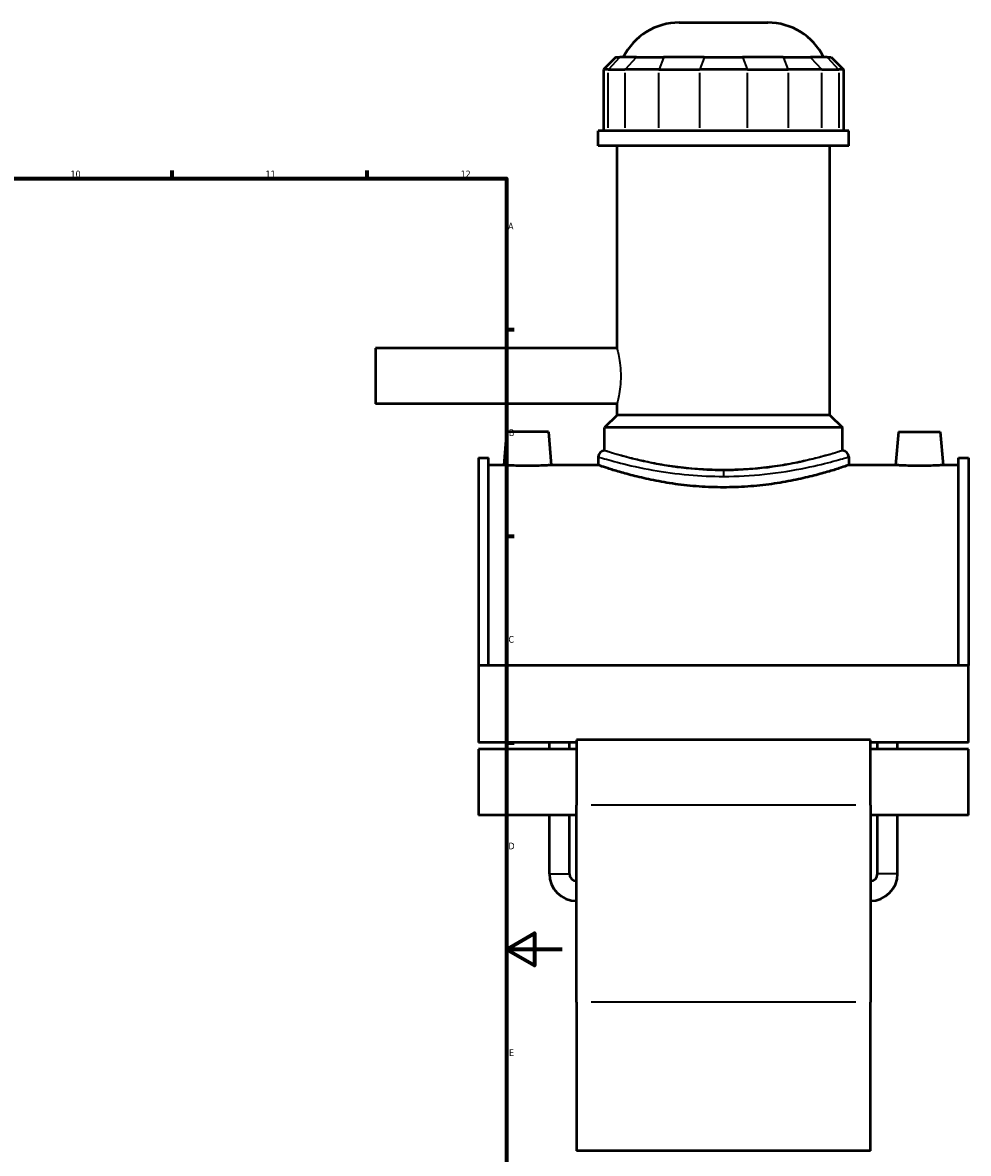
# Model space of a CAD drawing. Header units: millimetres. Extents: x -266 to 987, y -128 to 1189.
# Tile 6 of 7: x 647 to 987, y 224 to 630. Entities that reach past the tile are written whole.
import ezdxf

# ---------------------------------------------------------------- set-up
doc = ezdxf.new("R2010")
doc.units = ezdxf.units.MM
for name, color, linetype, lineweight in [('Border (ANSI)', 7, 'Continuous', 70), ('Visible (ANSI)', 7, 'Continuous', 50), ('Visible Narrow (ANSI)', 7, 'Continuous', 35)]:
    doc.layers.add(name, color=color, linetype=linetype, lineweight=lineweight)
doc.styles.add('Note Text (ANSI)', font='tahoma.ttf')

# ---------------------------------------------------------------- blocks, each defined once
blk = doc.blocks.new('Borders Default Border')
at = {"layer": 'Border (ANSI)'}
for p, q in [((700.83, 574), (700.83, 576.8)), ((770.92, 574), (770.92, 576.8)), ((821, 519.75), (823.8, 519.75)), ((821, 445.5), (823.8, 445.5)), ((821, 371.25), (823.8, 371.25))]:
    blk.add_line(p, q, dxfattribs=at)
at = {"layer": 'Border (ANSI)', "flags": 128}
for points in [[(20, 20), (20, 574), (821, 574), (821, 20), (20, 20)], [(841, 297), (821, 297), (831, 302.77), (831, 291.23), (821, 297)]]:
    blk.add_lwpolyline(points, dxfattribs=at)
at = {"layer": 'Border (ANSI)', "color": 5, "true_color": 0x0000ff, "char_height": 2.4, "attachment_point": 7, "style": 'Note Text (ANSI)'}
for s, insert in [('10', (664.35, 574.35)), ('11', (734.43, 574.4)), ('12', (804.52, 574.4)), ('A', (821.58, 555.68)), ('B', (821.87, 481.43)), ('C', (821.71, 407.13)), ('D', (821.72, 332.93)), ('E', (821.91, 258.68))]:
    blk.add_mtext(s, dxfattribs=dict(at, insert=insert))

msp = doc.modelspace()

# ---------------------------------------------------------------- linework, layer by layer
at = {"layer": 'Visible (ANSI)'}
for p, q in [((883.05, 629.99), (914.85, 629.99)), ((860.3, 617.6), (855.8, 613.1)), ((860.3, 617.6), (861.67, 617.6)), ((867.72, 617.6), (861.67, 617.6)), ((867.72, 617.6), (877.46, 617.6)), ((892.06, 617.6), (877.46, 617.6)), ((892.06, 617.6), (905.84, 617.6)), ((920.44, 617.6), (905.84, 617.6)), ((920.44, 617.6), (930.18, 617.6)), ((936.22, 617.6), (930.18, 617.6)), ((936.22, 617.6), (937.59, 617.6)), ((937.59, 617.6), (942.09, 613.1)), ((857.51, 613.1), (855.8, 613.1)), ((855.8, 613.1), (855.8, 591.05)), ((857.51, 613.1), (863.56, 613.1)), ((875.74, 613.1), (863.56, 613.1)), ((875.74, 613.1), (890.34, 613.1)), ((907.56, 613.1), (890.34, 613.1)), ((907.56, 613.1), (922.16, 613.1)), ((934.33, 613.1), (922.16, 613.1)), ((934.33, 613.1), (940.38, 613.1)), ((942.09, 613.1), (940.38, 613.1)), ((942.09, 613.1), (942.09, 591.05)), ((943.95, 591.05), (853.95, 591.05)), ((853.95, 585.74), (853.95, 591.05)), ((943.95, 585.74), (943.95, 591.05)), ((943.95, 585.74), (853.95, 585.74)), ((860.7, 512.99), (860.7, 585.74)), ((937.2, 488.99), (937.2, 585.74)), ((773.95, 512.99), (773.95, 492.99)), ((860.7, 512.99), (773.95, 512.99)), ((860.7, 492.99), (773.95, 492.99)), ((860.7, 488.99), (860.7, 492.99)), ((860.7, 488.99), (856.2, 484.49)), ((937.2, 488.99), (860.7, 488.99)), ((937.2, 488.99), (941.7, 484.49)), ((941.7, 484.49), (856.2, 484.49)), ((856.2, 476.21), (856.2, 484.49)), ((941.7, 476.21), (941.7, 484.49)), ((821.05, 482.99), (820, 470.99)), ((836.05, 482.99), (821.05, 482.99)), ((836.05, 482.99), (837.1, 470.99)), ((961.85, 482.99), (960.8, 470.99)), ((961.85, 482.99), (976.85, 482.99)), ((976.85, 482.99), (977.9, 470.99)), ((810.95, 473.6), (810.95, 398.97)), ((810.95, 473.6), (814.47, 473.6)), ((814.47, 398.97), (814.47, 473.6)), ((853.95, 473.96), (853.95, 470.99)), ((943.95, 473.96), (943.95, 470.99)), ((983.43, 398.97), (983.43, 473.6)), ((983.43, 473.6), (986.95, 473.6)), ((986.95, 473.6), (986.95, 398.97)), ((820, 470.99), (814.47, 470.99)), ((853.95, 470.99), (837.1, 470.99)), ((960.8, 470.99), (943.95, 470.99)), ((983.43, 470.99), (977.9, 470.99)), ((810.95, 398.97), (810.95, 371.28)), ((986.95, 398.97), (810.95, 398.97)), ((986.95, 371.28), (986.95, 398.97)), ((846.15, 371.28), (810.95, 371.28)), ((836.39, 368.87), (836.39, 371.28)), ((843.59, 368.87), (843.59, 371.28)), ((846.15, 372.24), (846.15, 348.8)), ((951.75, 372.24), (846.15, 372.24)), ((951.75, 348.8), (951.75, 372.24)), ((986.95, 371.28), (951.75, 371.28)), ((954.31, 368.87), (954.31, 371.28)), ((961.51, 368.87), (961.51, 371.28)), ((810.95, 368.87), (810.95, 345.16)), ((846.15, 368.87), (810.95, 368.87)), ((986.95, 368.87), (951.75, 368.87)), ((986.95, 345.16), (986.95, 368.87)), ((846.15, 278.03), (846.15, 348.8)), ((951.75, 348.8), (951.75, 278.03)), ((846.15, 345.16), (810.95, 345.16)), ((836.39, 324.15), (836.39, 345.16)), ((843.59, 324.15), (843.59, 345.16)), ((986.95, 345.16), (951.75, 345.16)), ((954.31, 324.15), (954.31, 345.16)), ((961.51, 324.15), (961.51, 345.16)), ((846.15, 278.03), (846.15, 224.61)), ((951.75, 224.61), (951.75, 278.03)), ((951.75, 224.61), (846.15, 224.61))]:
    msp.add_line(p, q, dxfattribs=at)
for centre, radius, start, end in [((883.05, 607.49), 22.5, 90, 153.2991), ((914.85, 607.49), 22.5, 26.7009, 90), ((856.2, 473.96), 2.25, 90, 180), ((941.7, 473.96), 2.25, 0, 90), ((846.15, 324.15), 9.76, 180, 270), ((846.15, 324.15), 2.56, 180, 270), ((951.75, 324.15), 9.76, 270, 0), ((951.75, 324.15), 2.56, 270, 0)]:
    msp.add_arc(centre, radius, start, end, dxfattribs=at)
for points, knots in [([(828.55, 470.71), (827.47, 470.71), (826.33, 470.72), (824.22, 470.78), (823.26, 470.81), (821.74, 470.88), (821.08, 470.92), (820.21, 470.98), (820, 470.99), (820, 470.99)], [2.581013, 2.581013, 2.581013, 2.581013, 2.903746, 2.903746, 3.226479, 3.226479, 3.548999, 3.548999, 3.87152, 3.87152, 3.87152, 3.87152]), ([(837.1, 470.99), (837.1, 470.99), (836.88, 470.98), (836.01, 470.92), (835.36, 470.88), (833.84, 470.81), (832.88, 470.78), (830.77, 470.72), (829.62, 470.71), (828.55, 470.71)], [6.452533, 6.452533, 6.452533, 6.452533, 6.775053, 6.775053, 7.097574, 7.097574, 7.420306, 7.420306, 7.743039, 7.743039, 7.743039, 7.743039]), ([(898.95, 462.99), (896.1, 462.99), (893.16, 463.09), (887.32, 463.5), (884.43, 463.81), (878.89, 464.59), (876.25, 465.05), (871.36, 466.03), (869.11, 466.55), (865.14, 467.55), (863.28, 468.06), (859.98, 469.02), (858.55, 469.47), (856.25, 470.21), (855.37, 470.5), (854.22, 470.89), (853.95, 470.99), (853.95, 470.99)], [0, 0, 0, 0, 0.855423, 0.855423, 1.710845, 1.710845, 2.566268, 2.566268, 3.421691, 3.421691, 4.276655, 4.276655, 5.13162, 5.13162, 5.986585, 5.986585, 6.84155, 6.84155, 6.84155, 6.84155]), ([(943.95, 470.99), (943.95, 470.99), (943.67, 470.89), (942.52, 470.5), (941.65, 470.21), (939.34, 469.47), (937.91, 469.02), (934.62, 468.06), (932.75, 467.55), (928.78, 466.55), (926.54, 466.03), (921.65, 465.05), (919, 464.59), (913.47, 463.81), (910.57, 463.5), (904.74, 463.09), (901.8, 462.99), (898.95, 462.99)], [20.524649, 20.524649, 20.524649, 20.524649, 21.379614, 21.379614, 22.234578, 22.234578, 23.089543, 23.089543, 23.944508, 23.944508, 24.79993, 24.79993, 25.655353, 25.655353, 26.510776, 26.510776, 27.366198, 27.366198, 27.366198, 27.366198]), ([(969.35, 470.71), (968.27, 470.71), (967.13, 470.72), (965.02, 470.78), (964.06, 470.81), (962.54, 470.88), (961.88, 470.92), (961.01, 470.98), (960.8, 470.99), (960.8, 470.99)], [0, 0, 0, 0, 0.322733, 0.322733, 0.645466, 0.645466, 0.967986, 0.967986, 1.290507, 1.290507, 1.290507, 1.290507]), ([(977.9, 470.99), (977.9, 470.99), (977.68, 470.98), (976.81, 470.92), (976.16, 470.88), (974.64, 470.81), (973.68, 470.78), (971.57, 470.72), (970.42, 470.71), (969.35, 470.71)], [3.87152, 3.87152, 3.87152, 3.87152, 4.19404, 4.19404, 4.51656, 4.51656, 4.839293, 4.839293, 5.162026, 5.162026, 5.162026, 5.162026])]:
    msp.add_open_spline(points, degree=3, knots=knots, dxfattribs=at)
at = {"layer": 'Visible Narrow (ANSI)'}
for p, q in [((861.46, 617.37), (857.72, 613.32)), ((867.51, 617.37), (863.77, 613.32)), ((877.37, 617.37), (875.82, 613.32)), ((891.97, 617.37), (890.42, 613.32)), ((905.92, 617.37), (907.47, 613.32)), ((920.52, 617.37), (922.07, 613.32)), ((930.38, 617.37), (934.13, 613.32)), ((936.43, 617.37), (940.17, 613.32)), ((857.51, 592.15), (857.51, 612)), ((863.56, 612), (863.56, 592.15)), ((875.74, 592.15), (875.74, 612)), ((890.34, 612), (890.34, 592.15)), ((907.56, 592.15), (907.56, 612)), ((922.16, 612), (922.16, 592.15)), ((934.33, 592.15), (934.33, 612)), ((940.38, 612), (940.38, 592.15)), ((898.95, 469.01), (898.95, 467.07)), ((946.47, 348.8), (851.43, 348.8)), ((836.43, 324.15), (843.54, 324.15)), ((961.46, 324.15), (954.35, 324.15)), ((946.47, 278.03), (851.43, 278.03))]:
    msp.add_line(p, q, dxfattribs=at)
for points, knots in [([(860.7, 512.99), (860.7, 512.99), (860.77, 512.74), (861.01, 511.71), (861.19, 510.95), (861.52, 509.18), (861.7, 508.06), (861.96, 505.59), (862.03, 504.25), (862.03, 502.99)], [4.543078, 4.543078, 4.543078, 4.543078, 4.921636, 4.921636, 5.300194, 5.300194, 5.678816, 5.678816, 6.057437, 6.057437, 6.057437, 6.057437]), ([(862.03, 502.99), (862.03, 501.73), (861.96, 500.39), (861.7, 497.92), (861.52, 496.8), (861.19, 495.03), (861.01, 494.27), (860.77, 493.24), (860.7, 492.99), (860.7, 492.99)], [0, 0, 0, 0, 0.378622, 0.378622, 0.757243, 0.757243, 1.135801, 1.135801, 1.514359, 1.514359, 1.514359, 1.514359]), ([(898.95, 469.06), (894.97, 469.06), (890.98, 469.26), (882.77, 470.03), (878.6, 470.66), (870.53, 472.2), (866.78, 473.12), (860.67, 474.79), (858.41, 475.5), (856.54, 476.1), (856.2, 476.21), (856.2, 476.21)], [13.673327, 13.673327, 13.673327, 13.673327, 14.88163, 14.88163, 16.27561, 16.27561, 17.878844, 17.878844, 19.566442, 19.566442, 20.509994, 20.509994, 20.509994, 20.509994]), ([(941.7, 476.21), (941.7, 476.21), (941.44, 476.13), (940.35, 475.79), (939.52, 475.53), (937.33, 474.89), (935.97, 474.51), (932.84, 473.68), (931.06, 473.23), (927.29, 472.37), (925.16, 471.92), (920.51, 471.07), (917.99, 470.67), (912.73, 470.01), (909.98, 469.74), (904.44, 469.39), (901.65, 469.3), (898.95, 469.3), (896.24, 469.3), (893.45, 469.39), (887.91, 469.74), (885.17, 470.01), (879.91, 470.67), (877.39, 471.07), (872.74, 471.92), (870.61, 472.37), (866.83, 473.23), (865.06, 473.68), (861.93, 474.51), (860.57, 474.89), (858.38, 475.53), (857.55, 475.79), (856.46, 476.13), (856.2, 476.21), (856.2, 476.21)], [19.46803, 19.46803, 19.46803, 19.46803, 20.279049, 20.279049, 21.090069, 21.090069, 21.901089, 21.901089, 22.712108, 22.712108, 23.523424, 23.523424, 24.334741, 24.334741, 25.146057, 25.146057, 25.957373, 25.957373, 25.957373, 26.768689, 26.768689, 27.580005, 27.580005, 28.391321, 28.391321, 29.202637, 29.202637, 30.013657, 30.013657, 30.824677, 30.824677, 31.635696, 31.635696, 32.446716, 32.446716, 32.446716, 32.446716]), ([(941.7, 476.21), (941.7, 476.21), (941.58, 476.17), (940.69, 475.88), (939, 475.33), (934.03, 473.9), (930.85, 473.04), (922.96, 471.29), (918.12, 470.42), (908.44, 469.34), (903.69, 469.06), (898.95, 469.06)], [34.183327, 34.183327, 34.183327, 34.183327, 34.727508, 34.727508, 36.357811, 36.357811, 37.894326, 37.894326, 39.579723, 39.579723, 41.019982, 41.019982, 41.019982, 41.019982]), ([(853.95, 473.96), (853.95, 473.96), (854.31, 473.85), (856.28, 473.26), (858.66, 472.56), (865.08, 470.93), (869.04, 470.01), (877.53, 468.5), (881.92, 467.88), (890.56, 467.12), (894.76, 466.93), (898.95, 466.93)], [-20.509994, -20.509994, -20.509994, -20.509994, -19.566442, -19.566442, -17.878844, -17.878844, -16.27561, -16.27561, -14.88163, -14.88163, -13.673327, -13.673327, -13.673327, -13.673327]), ([(898.95, 466.93), (903.94, 466.93), (908.94, 467.21), (919.13, 468.27), (924.22, 469.13), (932.53, 470.84), (935.88, 471.68), (941.11, 473.1), (942.88, 473.64), (943.83, 473.92), (943.95, 473.96), (943.95, 473.96)], [-41.019982, -41.019982, -41.019982, -41.019982, -39.579723, -39.579723, -37.894326, -37.894326, -36.357811, -36.357811, -34.727508, -34.727508, -34.183327, -34.183327, -34.183327, -34.183327])]:
    msp.add_open_spline(points, degree=3, knots=knots, dxfattribs=at)

# ---------------------------------------------------------------- block references
msp.add_blockref('Borders Default Border', (0, 0))

doc.saveas('drawing.dxf')
